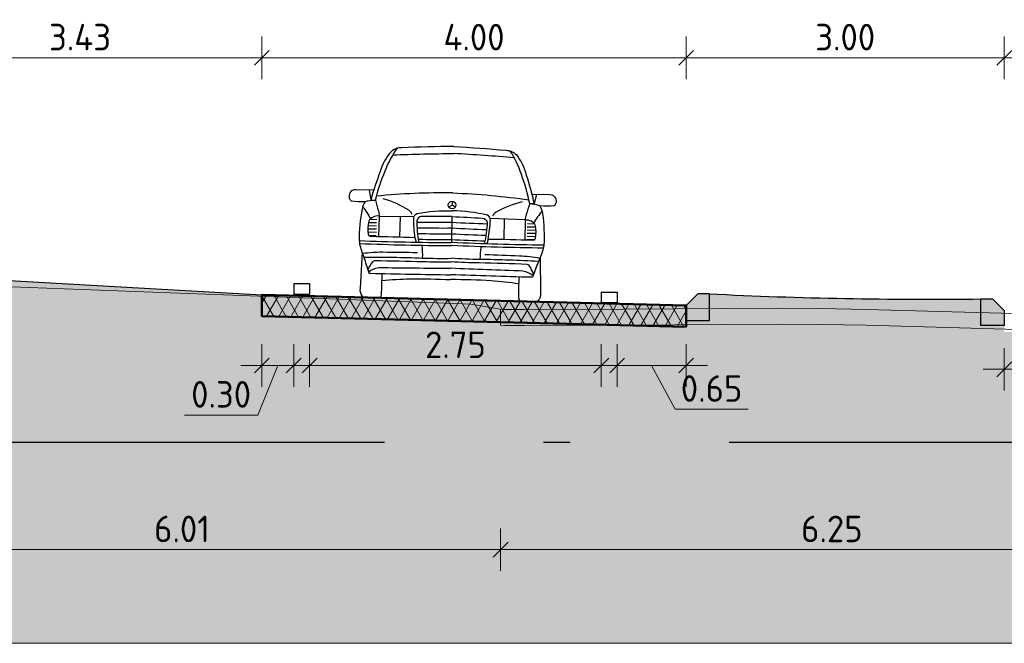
# Model space of a CAD drawing. Header units: metres. Extents: x -54 to 109, y -117 to 84.
# Tile 54 of 256: x -10.11 to -0.82, y -50.24 to -44.37. Entities that reach past the tile are written whole.
import ezdxf

# ---------------------------------------------------------------- set-up
doc = ezdxf.new("R2010")
doc.units = ezdxf.units.M
doc.linetypes.add('AL-NAP_LIJN', pattern=[15.25, 12, -1.5, 0.25, -1.5])
doc.layers.get('Defpoints').update_dxf_attribs({"color": 151})
for name, color, linetype, lineweight in [('B-WE-GW-MAAIVELD-GD', 253, 'Continuous', 18), ('N-WE-GR-BOOM-S', 90, 'Continuous', 25), ('N-WE-VH-KANTOPSLUITING_TROTTOIRBAND_RWS-SD', 210, 'Continuous', 25), ('N-WE-VH-VERHARDING-GD', 252, 'Continuous', 50), ('N-WE-VH-VERHARDING_ASFALT_DEKLAAG-AD', 252, 'Continuous', 18), ('N-WE-VW-MARKERING-GD', 7, 'Continuous', 35), ('N-WE-VW-MARKERING-S', 7, 'Continuous', 25), ('X-XX-AL-AANKLEDING-SD', 7, 'Continuous', 25), ('X-XX-AL-M', 7, 'Continuous', 18), ('X-XX-AL-NAP-GD', 7, 'AL-NAP_LIJN', 25), ('X-XX-AL_BINDEND-M', 10, 'Continuous', 18)]:
    doc.layers.add(name, color=color, linetype=linetype, lineweight=lineweight)
doc.layers.add('N-WE-GW-GROND_ZAND_DRAINEERZAND-V', color=7, linetype='Continuous', lineweight=18, true_color=0xf6e8be)
doc.layers.add('N-WE-GW-GROND_ZAND_FUNDERINGSZAND-V', color=7, linetype='Continuous', lineweight=18, true_color=0xf8ed6b)
doc.styles.add('NLCS-ISO-M100-T25', font='NLCS-ISO.ttf', dxfattribs={"height": 0.25})
doc.dimstyles.new('NLCS-M100-T25-SCHRAP_L2_H2', dxfattribs={"dimscale": 0.1, "dimtxt": 2.5, "dimasz": 1.4, "dimexe": 2, "dimexo": 2, "dimgap": 0.7, "dimtad": 1, "dimzin": 0, "dimdsep": 46, "dimtxsty": 'NLCS-ISO-M100-T25', "dimblk": 'OBLIQUE', "dimcen": 0, "dimdle": 2, "dimclrd": 256, "dimclre": 256, "dimclrt": 256, "dimazin": 0, "dimtfac": 1, "dimtdec": 3, "dimtofl": 0, "dimtmove": 0, "dimatfit": 3, "dimldrblk": 'OBLIQUE', "dimfxl": 2, "dimfxlon": 1, "dimtfillclr": 256, "dimtolj": 1, "dimtzin": 0, "dimlwd": -1, "dimlwe": -1, "dimarcsym": 0})

# ---------------------------------------------------------------- blocks, each defined once
blk = doc.blocks.new('VW-MARKERING_015')
at = {"layer": 'N-WE-VW-MARKERING-S'}
for p, q in [((-0.075, 0.1), (0.075, 0.1)), ((-0.075, 0.1), (-0.075, 0)), ((0.075, 0.1), (0.075, 0)), ((-0.075, 0), (0.075, 0))]:
    blk.add_line(p, q, dxfattribs=at)
blk = doc.blocks.new('_Oblique')
at = {"color": 0, "linetype": 'ByBlock', "lineweight": -2}
blk.add_line((-0.5, -0.5), (0.5, 0.5), dxfattribs=at)
blk = doc.blocks.new('*D260')
at = {"layer": 'Defpoints', "color": 0, "transparency": 16777216}
for p in [(-7.8226, -44.7246), (-11.252, -46.0525), (-7.8226, -46.9581)]:
    blk.add_point(p, dxfattribs=at)
at = {"layer": 'X-XX-AL-M', "transparency": 16777216}
for p, q in [((-11.252, -44.9246), (-11.252, -44.5246)), ((-7.8226, -44.9246), (-7.8226, -44.5246)), ((-11.452, -44.7246), (-7.6226, -44.7246))]:
    blk.add_line(p, q, dxfattribs=at)
at = {"layer": 'X-XX-AL-M', "transparency": 16777216, "xscale": 0.14, "yscale": 0.14, "zscale": 0.14, "rotation": 180}
blk.add_blockref('_Oblique', (-11.252, -44.7246), dxfattribs=at)
at = {"layer": 'X-XX-AL-M', "transparency": 16777216, "xscale": 0.14, "yscale": 0.14, "zscale": 0.14}
blk.add_blockref('_Oblique', (-7.8226, -44.7246), dxfattribs=at)
at = {"layer": 'X-XX-AL-M', "transparency": 16777216, "insert": (-9.5373, -44.5296), "char_height": 0.25, "attachment_point": 5, "style": 'NLCS-ISO-M100-T25'}
blk.add_mtext('\\A1;3.43', dxfattribs=at)
blk = doc.blocks.new('*D261')
at = {"layer": 'Defpoints', "color": 0, "transparency": 16777216}
for p in [(-3.8226, -44.7246), (-7.8226, -46.9581), (-3.8226, -47.0581)]:
    blk.add_point(p, dxfattribs=at)
at = {"layer": 'X-XX-AL_BINDEND-M', "transparency": 16777216}
for p, q in [((-7.8226, -44.9246), (-7.8226, -44.5246)), ((-3.8226, -44.9246), (-3.8226, -44.5246)), ((-8.0226, -44.7246), (-3.6226, -44.7246))]:
    blk.add_line(p, q, dxfattribs=at)
at = {"layer": 'X-XX-AL_BINDEND-M', "transparency": 16777216, "xscale": 0.14, "yscale": 0.14, "zscale": 0.14, "rotation": 180}
blk.add_blockref('_Oblique', (-7.8226, -44.7246), dxfattribs=at)
at = {"layer": 'X-XX-AL_BINDEND-M', "transparency": 16777216, "xscale": 0.14, "yscale": 0.14, "zscale": 0.14}
blk.add_blockref('_Oblique', (-3.8226, -44.7246), dxfattribs=at)
at = {"layer": 'X-XX-AL_BINDEND-M', "transparency": 16777216, "insert": (-5.8226, -44.5296), "char_height": 0.25, "attachment_point": 5, "style": 'NLCS-ISO-M100-T25'}
blk.add_mtext('\\A1;4.00', dxfattribs=at)
blk = doc.blocks.new('*D262')
at = {"layer": 'Defpoints', "color": 0, "transparency": 16777216}
for p in [(-0.8226, -44.7246), (-3.8226, -47.0581), (-0.8226, -47.1063)]:
    blk.add_point(p, dxfattribs=at)
at = {"layer": 'X-XX-AL_BINDEND-M', "transparency": 16777216}
for p, q in [((-3.8226, -44.9246), (-3.8226, -44.5246)), ((-0.8226, -44.9246), (-0.8226, -44.5246)), ((-4.0226, -44.7246), (-0.6226, -44.7246))]:
    blk.add_line(p, q, dxfattribs=at)
at = {"layer": 'X-XX-AL_BINDEND-M', "transparency": 16777216, "xscale": 0.14, "yscale": 0.14, "zscale": 0.14, "rotation": 180}
blk.add_blockref('_Oblique', (-3.8226, -44.7246), dxfattribs=at)
at = {"layer": 'X-XX-AL_BINDEND-M', "transparency": 16777216, "xscale": 0.14, "yscale": 0.14, "zscale": 0.14}
blk.add_blockref('_Oblique', (-0.8226, -44.7246), dxfattribs=at)
at = {"layer": 'X-XX-AL_BINDEND-M', "transparency": 16777216, "insert": (-2.3226, -44.5296), "char_height": 0.25, "attachment_point": 5, "style": 'NLCS-ISO-M100-T25'}
blk.add_mtext('\\A1;3.00', dxfattribs=at)
blk = doc.blocks.new('*D263')
at = {"layer": 'Defpoints', "color": 0, "transparency": 16777216}
for p in [(3.1774, -44.7246), (-0.8226, -47.1063), (3.1774, -47.2063)]:
    blk.add_point(p, dxfattribs=at)
at = {"layer": 'X-XX-AL_BINDEND-M', "transparency": 16777216}
for p, q in [((-0.8226, -44.9246), (-0.8226, -44.5246)), ((3.1774, -44.9246), (3.1774, -44.5246)), ((-1.0226, -44.7246), (3.3774, -44.7246))]:
    blk.add_line(p, q, dxfattribs=at)
at = {"layer": 'X-XX-AL_BINDEND-M', "transparency": 16777216, "xscale": 0.14, "yscale": 0.14, "zscale": 0.14, "rotation": 180}
blk.add_blockref('_Oblique', (-0.8226, -44.7246), dxfattribs=at)
at = {"layer": 'X-XX-AL_BINDEND-M', "transparency": 16777216, "xscale": 0.14, "yscale": 0.14, "zscale": 0.14}
blk.add_blockref('_Oblique', (3.1774, -44.7246), dxfattribs=at)
at = {"layer": 'X-XX-AL_BINDEND-M', "transparency": 16777216, "insert": (1.1774, -44.5296), "char_height": 0.25, "attachment_point": 5, "style": 'NLCS-ISO-M100-T25'}
blk.add_mtext('\\A1;4.00', dxfattribs=at)
blk = doc.blocks.new('*D267')
at = {"layer": 'Defpoints', "color": 0, "transparency": 16777216}
for p in [(-7.8226, -47.154), (-7.5226, -47.1465), (-7.5226, -47.6231)]:
    blk.add_point(p, dxfattribs=at)
at = {"layer": 'X-XX-AL_BINDEND-M', "transparency": 16777216}
for p, q in [((-7.8226, -47.4231), (-7.8226, -47.8231)), ((-7.5226, -47.4231), (-7.5226, -47.8231)), ((-8.0226, -47.6231), (-7.3226, -47.6231)), ((-7.6726, -47.6231), (-7.862, -48.09)), ((-7.862, -48.09), (-8.552, -48.09))]:
    blk.add_line(p, q, dxfattribs=at)
at = {"layer": 'X-XX-AL_BINDEND-M', "transparency": 16777216, "xscale": 0.14, "yscale": 0.14, "zscale": 0.14, "rotation": 180}
blk.add_blockref('_Oblique', (-7.8226, -47.6231), dxfattribs=at)
at = {"layer": 'X-XX-AL_BINDEND-M', "transparency": 16777216, "xscale": 0.14, "yscale": 0.14, "zscale": 0.14}
blk.add_blockref('_Oblique', (-7.5226, -47.6231), dxfattribs=at)
at = {"layer": 'X-XX-AL_BINDEND-M', "transparency": 16777216, "insert": (-8.207, -47.895), "char_height": 0.25, "attachment_point": 5, "style": 'NLCS-ISO-M100-T25'}
blk.add_mtext('\\A1;0.30', dxfattribs=at)
blk = doc.blocks.new('*D268')
at = {"layer": 'Defpoints', "color": 0, "transparency": 16777216}
for p in [(-7.3726, -47.1428), (-4.6226, -47.074), (-4.6226, -47.6231)]:
    blk.add_point(p, dxfattribs=at)
at = {"layer": 'X-XX-AL_BINDEND-M', "transparency": 16777216}
for p, q in [((-7.3726, -47.4231), (-7.3726, -47.8231)), ((-4.6226, -47.4231), (-4.6226, -47.8231)), ((-7.5726, -47.6231), (-4.4226, -47.6231))]:
    blk.add_line(p, q, dxfattribs=at)
at = {"layer": 'X-XX-AL_BINDEND-M', "transparency": 16777216, "xscale": 0.14, "yscale": 0.14, "zscale": 0.14, "rotation": 180}
blk.add_blockref('_Oblique', (-7.3726, -47.6231), dxfattribs=at)
at = {"layer": 'X-XX-AL_BINDEND-M', "transparency": 16777216, "xscale": 0.14, "yscale": 0.14, "zscale": 0.14}
blk.add_blockref('_Oblique', (-4.6226, -47.6231), dxfattribs=at)
at = {"layer": 'X-XX-AL_BINDEND-M', "transparency": 16777216, "insert": (-5.9976, -47.4281), "char_height": 0.25, "attachment_point": 5, "style": 'NLCS-ISO-M100-T25'}
blk.add_mtext('\\A1;2.75', dxfattribs=at)
blk = doc.blocks.new('*D269')
at = {"layer": 'Defpoints', "color": 0, "transparency": 16777216}
for p in [(-4.4726, -47.0595), (-3.8226, -47.0581), (-3.8226, -47.6231)]:
    blk.add_point(p, dxfattribs=at)
at = {"layer": 'X-XX-AL_BINDEND-M', "transparency": 16777216}
for p, q in [((-4.4726, -47.4231), (-4.4726, -47.8231)), ((-3.8226, -47.4231), (-3.8226, -47.8231)), ((-4.6726, -47.6231), (-3.6226, -47.6231)), ((-4.1476, -47.6231), (-3.9275, -48.0352)), ((-3.9275, -48.0352), (-3.2375, -48.0352))]:
    blk.add_line(p, q, dxfattribs=at)
at = {"layer": 'X-XX-AL_BINDEND-M', "transparency": 16777216, "xscale": 0.14, "yscale": 0.14, "zscale": 0.14, "rotation": 180}
blk.add_blockref('_Oblique', (-4.4726, -47.6231), dxfattribs=at)
at = {"layer": 'X-XX-AL_BINDEND-M', "transparency": 16777216, "xscale": 0.14, "yscale": 0.14, "zscale": 0.14}
blk.add_blockref('_Oblique', (-3.8226, -47.6231), dxfattribs=at)
at = {"layer": 'X-XX-AL_BINDEND-M', "transparency": 16777216, "insert": (-3.5825, -47.8402), "char_height": 0.25, "attachment_point": 5, "style": 'NLCS-ISO-M100-T25'}
blk.add_mtext('\\A1;0.65', dxfattribs=at)
blk = doc.blocks.new('*D270')
at = {"layer": 'Defpoints', "color": 0, "transparency": 16777216}
for p in [(-0.8226, -47.1063), (-0.1726, -47.1056), (-0.1726, -47.6584)]:
    blk.add_point(p, dxfattribs=at)
at = {"layer": 'X-XX-AL_BINDEND-M', "transparency": 16777216}
for p, q in [((-0.8226, -47.4584), (-0.8226, -47.8584)), ((-0.1726, -47.4584), (-0.1726, -47.8584)), ((-1.0226, -47.6584), (0.0274, -47.6584)), ((-0.4976, -47.6584), (0.0725, -48.0705)), ((0.0725, -48.0705), (0.7625, -48.0705))]:
    blk.add_line(p, q, dxfattribs=at)
at = {"layer": 'X-XX-AL_BINDEND-M', "transparency": 16777216, "xscale": 0.14, "yscale": 0.14, "zscale": 0.14, "rotation": 180}
blk.add_blockref('_Oblique', (-0.8226, -47.6584), dxfattribs=at)
at = {"layer": 'X-XX-AL_BINDEND-M', "transparency": 16777216, "xscale": 0.14, "yscale": 0.14, "zscale": 0.14}
blk.add_blockref('_Oblique', (-0.1726, -47.6584), dxfattribs=at)
at = {"layer": 'X-XX-AL_BINDEND-M', "transparency": 16777216, "insert": (0.4175, -47.8755), "char_height": 0.25, "attachment_point": 5, "style": 'NLCS-ISO-M100-T25'}
blk.add_mtext('\\A1;0.65', dxfattribs=at)
blk = doc.blocks.new('N-SVH-KANTOPSLUITING_RWS_110 220X250-D')
h = blk.add_hatch(color=8)
h.dxf.hatch_style = 1
h.paths.add_polyline_path([(0, 0), (-0.11, 0), (-0.22, -0.11), (-0.22, -0.25), (0, -0.25)])
at = {"flags": 128}
blk.add_lwpolyline([(-0.22, -0.25), (0, -0.25), (0, 0), (-0.11, 0), (-0.22, -0.11)], close=True, dxfattribs=at)
blk = doc.blocks.new('*D375')
at = {"layer": 'B-WE-GW-MAAIVELD-GD', "transparency": 16777216}
for p, q in [((-5.5721, -49.1576), (-5.5721, -49.5576)), ((0.675, -49.1576), (0.675, -49.5576)), ((-5.7721, -49.3576), (0.875, -49.3576))]:
    blk.add_line(p, q, dxfattribs=at)
at = {"layer": 'Defpoints', "color": 0, "transparency": 16777216}
for p in [(-5.5721, -47.2418), (0.675, -47.2858), (0.675, -49.3576)]:
    blk.add_point(p, dxfattribs=at)
at = {"layer": 'B-WE-GW-MAAIVELD-GD', "transparency": 16777216, "xscale": 0.14, "yscale": 0.14, "zscale": 0.14}
for p, rotation in [((-5.5721, -49.3576), 179.9999999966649), ((0.675, -49.3576), 359.9999999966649)]:
    blk.add_blockref('_Oblique', p, dxfattribs=dict(at, rotation=rotation))
at = {"layer": 'B-WE-GW-MAAIVELD-GD', "transparency": 16777216, "insert": (-2.4485, -49.1626), "char_height": 0.25, "attachment_point": 5, "rotation": 360, "style": 'NLCS-ISO-M100-T25'}
blk.add_mtext('\\A1;6.25', dxfattribs=at)
blk = doc.blocks.new('*D376')
at = {"layer": 'B-WE-GW-MAAIVELD-GD', "transparency": 16777216}
for p, q in [((-11.5791, -49.1576), (-11.5791, -49.5576)), ((-5.5721, -49.1576), (-5.5721, -49.5576)), ((-5.3721, -49.3576), (-11.7791, -49.3576))]:
    blk.add_line(p, q, dxfattribs=at)
at = {"layer": 'Defpoints', "color": 0, "transparency": 16777216}
for p in [(-11.5791, -46.9717), (-5.5721, -47.2418), (-11.5791, -49.3576)]:
    blk.add_point(p, dxfattribs=at)
at = {"layer": 'B-WE-GW-MAAIVELD-GD', "transparency": 16777216, "xscale": 0.14, "yscale": 0.14, "zscale": 0.14}
for p, rotation in [((-11.5791, -49.3576), 179.9999999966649), ((-5.5721, -49.3576), 359.9999999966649)]:
    blk.add_blockref('_Oblique', p, dxfattribs=dict(at, rotation=rotation))
at = {"layer": 'B-WE-GW-MAAIVELD-GD', "transparency": 16777216, "insert": (-8.5756, -49.1626), "char_height": 0.25, "attachment_point": 5, "rotation": 360, "style": 'NLCS-ISO-M100-T25'}
blk.add_mtext('\\A1;6.01', dxfattribs=at)
blk = doc.blocks.new('SAL-AANKLEDING_AUTO2_VOORAANZICHT-D')
for points in [[(0, 1.4437, 0.007203), (-0.4913, 1.4194, 0.202991), (-0.5904, 1.3791, 0.115354), (-0.6882, 1.1915, 0.02362), (-0.7698, 0.922), (-0.7277, 0.92, -0.039295), (-0.6424, 1.1966, -0.063891), (-0.5327, 1.4136, 1.610739)], [(0, 1.4437, -0.007203), (0.4913, 1.4194, -0.202991), (0.5904, 1.3791, -0.115354), (0.6882, 1.1915, -0.02362), (0.7698, 0.922), (0.7277, 0.92, 0.039295), (0.6424, 1.1966, 0.063891), (0.5327, 1.4136, -1.610739)], [(-0.5728, 1.3491, -0.010374), (0.0005, 1.3761, -2.724072)], [(0.5728, 1.3491, 0.010374), (-0.0005, 1.3761, 2.724072)], [(-0.7456, 1.0123), (-0.917, 1.012, 0.27664), (-0.9692, 0.9806, 0.198246), (-0.9737, 0.9346, 0.12914), (-0.9564, 0.9063, 0.020931), (-0.8242, 0.9034, -0.059577), (-0.7277, 0.92, 0.637995)], [(0, 1.0048, 0.02762), (-0.7189, 0.9573, 0.66556)], [(-0.6573, 0.9371, -0.07746), (-0.4134, 0.8344, -0.149405), (-0.3806, 0.797, -0.959127)], [(0, 1.0048, -0.02762), (0.7189, 0.9573, -0.66556)], [(0.6573, 0.9371, 0.07746), (0.4134, 0.8344, 0.149405), (0.3806, 0.797, 0.959127)], [(0.7456, 1.0123), (0.917, 1.012, -0.27664), (0.9692, 0.9806, -0.198246), (0.9737, 0.9346, -0.12914), (0.9564, 0.9063, -0.020931), (0.8242, 0.9034, 0.059577), (0.7277, 0.92, -0.637995)], [(-0.8242, 0.9034, 0.116709), (-0.8511, 0.8325, 0.04543), (-0.8713, 0.534, 0.008085), (0.0001, 0.5377, 0.791237)], [(-0.8467, 0.8545, -0.043294), (-0.7688, 0.7413, -1.188941)], [(-0.7277, 0.92, -0.00388), (-0.6969, 0.818, -0.095907), (-0.6887, 0.7704, 0.317279), (-0.7849, 0.7181, 0.088765), (-0.7881, 0.5962, 0.4447), (-0.7602, 0.5778, -0.004269), (-0.3454, 0.5765, -0.028705), (-0.3616, 0.756, -0.295623), (-0.3335, 0.8027, -0.059504), (-0.0001, 0.8369, 0.378332)], [(0.8242, 0.9034, -0.116709), (0.8511, 0.8325, -0.04543), (0.8713, 0.534, -0.008085), (-0.0001, 0.5377, -0.791237)], [(0.7277, 0.92, 0.00388), (0.6969, 0.818, 0.095907), (0.6887, 0.7704, -0.317279), (0.7849, 0.7181, -0.088765), (0.7881, 0.5962, -0.4447), (0.7602, 0.5778, 0.004269), (0.3454, 0.5765, 0.028705), (0.3616, 0.756, 0.295623), (0.3335, 0.8027, 0.059504), (0.0001, 0.8369, -0.378332)], [(0.8467, 0.8545, 0.043294), (0.7688, 0.7413, 1.188941)], [(-0.0018, 0.782, 0.008987), (-0.2874, 0.7745, 0.355793), (-0.3317, 0.7351, 0.049944), (-0.3086, 0.5332, 18.766225)], [(-0.0018, 0.7821, -0.0091), (0.2874, 0.7745, -0.355793), (0.3317, 0.7351, -0.049944), (0.3086, 0.5332, -18.766225)], [(-0.3315, 0.723, 0.006555), (-0.0011, 0.7291, 0.006598), (0.3315, 0.723)], [(-0.3286, 0.669, 0.006471), (-0.0011, 0.6751, 0.006514), (0.3286, 0.669, 0.006564)], [(-0.3229, 0.615, 0.006331), (-0.0011, 0.621, 0.006373), (0.3229, 0.615, 0.006531)], [(-0.3142, 0.5611, 0.006134), (-0.0011, 0.567, 0.006177), (0.3142, 0.5611, 0.006498)], [(-0.8713, 0.534, 0.064353), (-0.8362, 0.4124, -0.019537), (-0.8232, 0.379, 0.001544), (-0.7742, 0.238, 0.393039), (-0.7581, 0.2294, 0.002712), (0, 0.2341, -2.421509)], [(-0.8665, 0.5076, 0.009578), (0, 0.509, -1.320566)], [(-0.2798, 0.5049, -0.042096), (-0.2717, 0.3851, -0.389821)], [(0.8713, 0.534, -0.064353), (0.8362, 0.4124, 0.019537), (0.8232, 0.379, -0.001544), (0.7742, 0.238, -0.393039), (0.7581, 0.2294, -0.002712), (0, 0.2341, 2.421509)], [(0.8665, 0.5076, -0.009578), (0, 0.509, 1.320566)], [(0.2798, 0.5049, 0.042096), (0.2717, 0.3851, 0.389821)], [(-0.8406, 0.4227), (-0.8506, 0.0854, 0.238946), (-0.8249, 0.0057, 0.062777), (-0.6755, 0, 0.365466), (-0.6481, 0.0275, 0.01834), (-0.6477, 0.2296, 2.918386)], [(-0.3181, 0.4337, 0.003415), (-0.6446, 0.4296, 0.034954), (-0.8362, 0.4124, 0.495656)], [(-0.8235, 0.3798, -0.011487), (-0.2721, 0.3851, 0.01463), (0, 0.3894, 0.863735)], [(0.8235, 0.3798, 0.011487), (0.2721, 0.3851, -0.01463), (0, 0.3894, -0.863735)], [(0.3181, 0.4337, -0.003415), (0.6446, 0.4296, -0.034954), (0.8362, 0.4124, -0.495656)], [(0.8406, 0.4227), (0.8506, 0.0854, -0.238946), (0.8249, 0.0057, -0.062777), (0.6755, 0, -0.365466), (0.6481, 0.0275, -0.01834), (0.6477, 0.2296, -2.918386)], [(-0.7816, 0.2589, -0.064629), (-0.7367, 0.3391, -0.21067), (-0.7178, 0.3498, -0.006875), (-0.2643, 0.3521, 0.01112), (0, 0.3557, -3.384918)], [(-0.7763, 0.2437, -0.109894), (-0.6804, 0.2851, -0.000858), (0, 0.2948, -2.055931)], [(0.7816, 0.2589, 0.064629), (0.7367, 0.3391, 0.21067), (0.7178, 0.3498, 0.006875), (0.2643, 0.3521, -0.01112), (0, 0.3557, 3.384918)], [(0.7763, 0.2437, 0.109894), (0.6804, 0.2851, 0.000858), (0, 0.2948, 2.055931)], [(-0.6462, 0.1634, -0.024723), (-0.3818, 0.1863, -0.015566), (0, 0.1886, 0.027528)], [(0.6462, 0.1634, 0.024723), (0.3818, 0.1863, 0.015566), (0, 0.1886, -0.027528)]]:
    blk.add_lwpolyline(points, format="xyb")
for points in [[(-0.7883, 1.0122), (-0.7698, 0.922)], [(0.7883, 1.0122), (0.7698, 0.922)], [(-0.0341, 0.8735), (-0.0037, 0.8911)], [(-0.0037, 0.9262), (-0.0037, 0.8911)], [(0.0267, 0.8735), (-0.0037, 0.8911)], [(-0.6887, 0.7704), (-0.6894, 0.578)], [(-0.6887, 0.7704), (-0.3591, 0.7733)], [(-0.4908, 0.7722), (-0.4919, 0.5778)], [(-0.0018, 0.7821), (0.0013, 0.5377)], [(0.6887, 0.7704), (0.3591, 0.7733)], [(0.4908, 0.7722), (0.4919, 0.5778)], [(0.6887, 0.7704), (0.6894, 0.578)], [(-0.7103, 0.6748), (-0.791, 0.6748)], [(-0.7103, 0.7048), (-0.7874, 0.7048)], [(-0.7103, 0.7348), (-0.7744, 0.7348)], [(0.7103, 0.7348), (0.7744, 0.7348)], [(0.7103, 0.7048), (0.7874, 0.7048)], [(0.7103, 0.6748), (0.791, 0.6748)], [(-0.7103, 0.6448), (-0.792, 0.6448)], [(-0.7103, 0.6148), (-0.7904, 0.6148)], [(-0.7103, 0.5848), (-0.7828, 0.5848)], [(-0.3454, 0.5765), (-0.3347, 0.533)], [(0.3454, 0.5765), (0.3347, 0.533)], [(0.7103, 0.6448), (0.792, 0.6448)], [(0.7103, 0.6148), (0.7904, 0.6148)], [(0.7103, 0.5848), (0.7828, 0.5848)]]:
    blk.add_lwpolyline(points)
blk.add_circle((-0.0037, 0.8911), 0.0351)

msp = doc.modelspace()

# ---------------------------------------------------------------- hatches: boundary and pattern name
at = {"layer": 'N-WE-GW-GROND_ZAND_DRAINEERZAND-V'}
h = msp.add_hatch(color=256, dxfattribs=at)
h.dxf.hatch_style = 1
h.paths.add_polyline_path([(-10.6872, -46.8633), (-7.8226, -46.9708), (-7.8226, -46.9581), (-11.252, -46.7617), (-11.252, -46.8369)])
h = msp.add_hatch(color=256, dxfattribs=at)
h.dxf.hatch_style = 1
h.paths.add_polyline_path([(-3.8226, -47.2581), (-7.8226, -47.1581), (-7.8226, -46.9581), (-3.8226, -47.0581)])
h = msp.add_hatch(color=256, dxfattribs=at)
h.dxf.hatch_style = 1
h.paths.add_polyline_path([(-3.6026, -46.9481), (-3.6026, -47.0877), (-2.9721, -47.084), (-2.553, -47.0876), (-2.125, -47.0944), (-1.0426, -47.1248), (-1.0426, -46.9963, -0.015406)])
h.paths.add_polyline_path([(-2.125, -47.2444), (-0.8226, -47.281), (-0.8226, -47.2463), (-1.0426, -47.2463), (-1.0426, -47.1248), (-2.125, -47.0944), (-2.553, -47.0876), (-2.9721, -47.084), (-3.6026, -47.0877), (-3.6026, -47.1981), (-3.8226, -47.1981), (-3.8226, -47.239), (-2.9721, -47.234), (-2.553, -47.2376)])
at = {"layer": 'N-WE-GW-GROND_ZAND_FUNDERINGSZAND-V'}
h = msp.add_hatch(color=256, dxfattribs=at)
h.dxf.hatch_style = 1
h.paths.add_polyline_path([(15.0164, -48.7818), (13.1582, -47.8108), (11.3334, -47.8109), (11.1774, -47.8104), (7.8258, -47.8035), (7.6454, -47.802), (7.504, -47.806), (7.2646, -47.8067), (6.164, -48.6714), (5.9744, -48.8107), (5.79, -48.788), (5.1661, -48.7068), (3.3908, -47.3657), (3.1774, -47.3477), (3.1774, -47.4063), (-0.8226, -47.3063), (-0.8226, -47.281), (-2.125, -47.2444), (-2.553, -47.2376), (-2.9721, -47.234), (-3.8226, -47.239), (-3.8226, -47.2581), (-4.4448, -47.2425), (-5.3503, -47.2454), (-5.5356, -47.2452), (-5.5721, -47.2418), (-5.5721, -47.2144), (-7.8226, -47.1581), (-7.8226, -46.9708), (-10.6872, -46.8633), (-11.252, -46.8369), (-11.252, -46.9617), (-11.5791, -46.9699), (-11.5791, -46.9717), (-11.5846, -46.9701), (-14.8521, -47.0518), (-14.8521, -46.9803), (-14.8783, -46.9849), (-14.9373, -46.9996), (-14.9373, -46.8496), (-16.1624, -46.9449), (-17.3764, -47.0318), (-17.9972, -47.354), (-18.6666, -47.6943), (-18.6666, -50.2402), (19.8388, -50.2402), (19.8388, -47.8106), (17.1942, -47.8107), (15.469, -48.7818)])
h = msp.add_hatch(color=256, dxfattribs=at)
h.dxf.hatch_style = 1
h.paths.add_polyline_path([(-5.3503, -47.2454), (-4.4448, -47.2425), (-5.5721, -47.2144), (-5.5721, -47.2418), (-5.5356, -47.2452)])
at = {"layer": 'N-WE-VH-VERHARDING_ASFALT_DEKLAAG-AD', "linetype": 'Continuous', "lineweight": 18}
h = msp.add_hatch(dxfattribs=at)
h.set_pattern_fill('AVH-ASFALT', color=252, scale=0.1, style=0, pattern_type=2)
h.set_pattern_definition([(60, (108101.95887, 403196.7975), (-0.086602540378, 0.05), []), (120, (108101.95887, 403196.7975), (-0.086602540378, -0.05), [])])
h.paths.add_polyline_path([(-3.8226, -47.2581), (-7.8226, -47.1581), (-7.8226, -46.9581), (-3.8226, -47.0581)])

# ---------------------------------------------------------------- linework, layer by layer
at = {"layer": 'B-WE-GW-MAAIVELD-GD'}
for points in [[(-10.6872, -46.8633), (-5.8518, -47.0447), (-5.5721, -47.0918), (-5.5356, -47.0952), (-5.3503, -47.0954), (-4.414, -47.0924), (-2.9721, -47.084), (-2.553, -47.0876), (-2.125, -47.0944), (-0.0371, -47.153)], [(-5.5721, -47.0918), (-5.5721, -47.2418), (-5.5356, -47.2452), (-5.3503, -47.2454), (-4.414, -47.2424), (-2.9721, -47.234), (-2.553, -47.2376), (-2.125, -47.2444), (-0.0371, -47.303), (0.4576, -47.3164), (0.4701, -47.3138), (0.675, -47.2858), (0.675, -47.1358)]]:
    msp.add_lwpolyline(points, dxfattribs=at)
at = {"layer": 'N-WE-GR-BOOM-S'}
msp.add_line((-11.252, -46.7617), (-7.8226, -46.9581), dxfattribs=at)
msp.add_arc((-1.5408, -5.4387), 41.5605, 267.15633, 270.68676, dxfattribs=at)
at = {"layer": 'N-WE-GW-GROND_ZAND_FUNDERINGSZAND-V', "flags": 128}
msp.add_lwpolyline([(-18.6666, -47.6943), (-18.6666, -50.2402), (19.8388, -50.2402), (19.8388, -47.8106)], dxfattribs=at)
at = {"layer": 'N-WE-VH-VERHARDING-GD'}
msp.add_lwpolyline([(-3.8226, -47.2581), (-7.8226, -47.1581), (-7.8226, -46.9581), (-3.8226, -47.0581)], close=True, dxfattribs=at)
at = {"layer": 'X-XX-AL-NAP-GD'}
msp.add_line((-18.6666, -48.3457), (11.3334, -48.3457), dxfattribs=at)

# ---------------------------------------------------------------- block references
at = {"layer": 'N-WE-VH-KANTOPSLUITING_TROTTOIRBAND_RWS-SD'}
msp.add_blockref('N-SVH-KANTOPSLUITING_RWS_110 220X250-D', (-3.6026, -46.9481), dxfattribs=at)
at = {"layer": 'N-WE-VH-KANTOPSLUITING_TROTTOIRBAND_RWS-SD', "xscale": -1}
msp.add_blockref('N-SVH-KANTOPSLUITING_RWS_110 220X250-D', (-1.0426, -46.9963), dxfattribs=at)
at = {"layer": 'N-WE-VW-MARKERING-GD'}
for p in [(-7.4476, -46.9502), (-4.5476, -47.031)]:
    msp.add_blockref('VW-MARKERING_015', p, dxfattribs=at)
at = {"layer": 'X-XX-AL-AANKLEDING-SD', "rotation": 358.5679038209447}
msp.add_blockref('SAL-AANKLEDING_AUTO2_VOORAANZICHT-D', (-6.0482, -47.0025), dxfattribs=at)

# ---------------------------------------------------------------- dimensions: what is measured, and where the dimension line sits
at = {"layer": 'B-WE-GW-MAAIVELD-GD'}
for base, p2, picture, middle in [((-11.5791, -49.3576), (-11.5791, -46.9717), '*D376', (-8.5756, -49.1626)), ((0.675, -49.3576), (0.675, -47.2858), '*D375', (-2.4485, -49.1626))]:
    dim = msp.add_linear_dim(base=base, p1=(-5.5721, -47.2418), p2=p2, angle=360, dimstyle='NLCS-M100-T25-SCHRAP_L2_H2', override={"dimtmove": 1}, dxfattribs=at)
    dim.commit()
    dim.dimension.update_dxf_attribs({"geometry": picture, "text_midpoint": middle})
at = {"layer": 'X-XX-AL-M'}
dim = msp.add_linear_dim(base=(-7.8226, -44.7246), p1=(-11.252, -46.0525), p2=(-7.8226, -46.9581), dimstyle='NLCS-M100-T25-SCHRAP_L2_H2', override={"dimtmove": 1}, dxfattribs=at)
dim.commit()
dim.dimension.update_dxf_attribs({"geometry": '*D260', "text_midpoint": (-9.5373, -44.5296)})
at = {"layer": 'X-XX-AL_BINDEND-M'}
for base, p1, p2, picture, middle in [((-3.8226, -44.7246), (-7.8226, -46.9581), (-3.8226, -47.0581), '*D261', (-5.8226, -44.5296)), ((-0.8226, -44.7246), (-3.8226, -47.0581), (-0.8226, -47.1063), '*D262', (-2.3226, -44.5296)), ((3.1774, -44.7246), (-0.8226, -47.1063), (3.1774, -47.2063), '*D263', (1.1774, -44.5296)), ((-4.6226, -47.6231), (-7.3726, -47.1428), (-4.6226, -47.074), '*D268', (-5.9976, -47.4281))]:
    dim = msp.add_linear_dim(base=base, p1=p1, p2=p2, dimstyle='NLCS-M100-T25-SCHRAP_L2_H2', override={"dimtmove": 1}, dxfattribs=at)
    dim.commit()
    dim.dimension.update_dxf_attribs({"geometry": picture, "text_midpoint": middle})
for base, p1, p2, picture, middle in [((-3.8226, -47.6231), (-4.4726, -47.0595), (-3.8226, -47.0581), '*D269', (-3.8575, -48.0352)), ((-7.5226, -47.6231), (-7.8226, -47.154), (-7.5226, -47.1465), '*D267', (-7.932, -48.09)), ((-0.1726, -47.6584), (-0.8226, -47.1063), (-0.1726, -47.1056), '*D270', (0.1425, -48.0705))]:
    dim = msp.add_linear_dim(base=base, p1=p1, p2=p2, dimstyle='NLCS-M100-T25-SCHRAP_L2_H2', override={"dimtmove": 1}, dxfattribs=at)
    dim.commit()
    dim.dimension.update_dxf_attribs({"geometry": picture, "text_midpoint": middle, "dimtype": 160})

doc.saveas('drawing.dxf')
